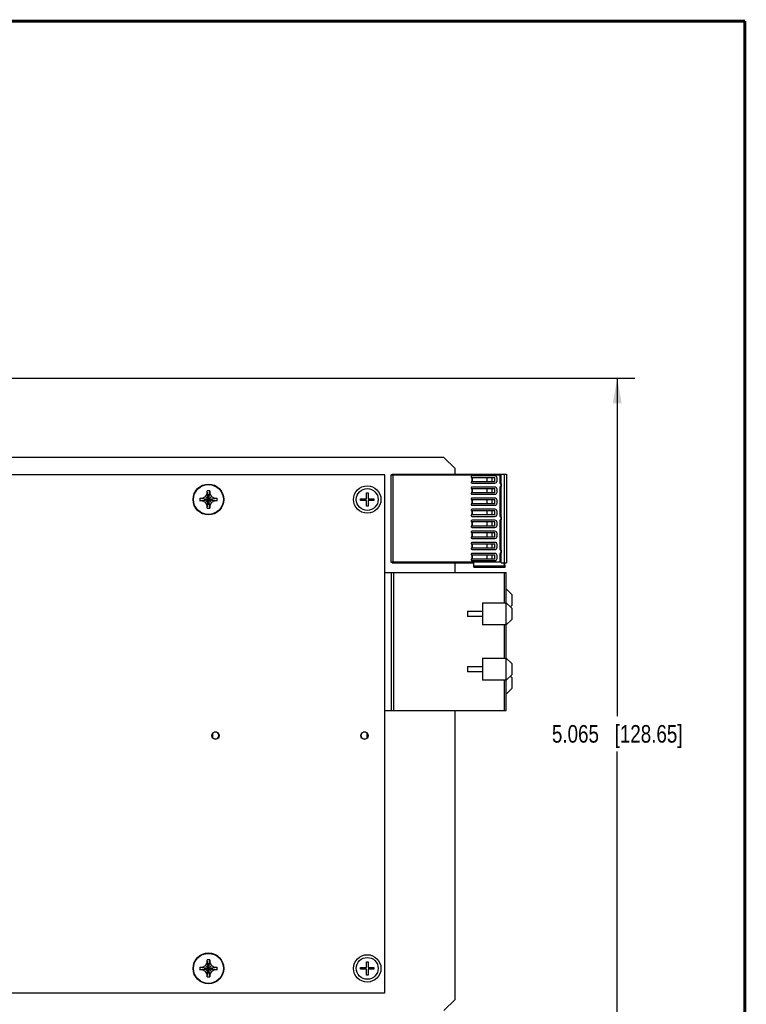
# Model space of a CAD drawing. Header units: inches. Extents: x 0.2 to 16.8, y 0.2 to 10.8.
# Tile 20 of 20: x 11.6 to 16.8, y 3.8 to 10.8. Entities that reach past the tile are written whole.
import ezdxf

# ---------------------------------------------------------------- set-up
doc = ezdxf.new("R2010")
doc.units = ezdxf.units.IN
doc.header["$LTSCALE"] = 0.935
doc.header["$MEASUREMENT"] = 0
doc.layers.get('0').update_dxf_attribs({"linetype": 'CONTINUOUS'})
doc.layers.add('DIMENSIONS', color=7, linetype='CONTINUOUS')
doc.styles.get("Standard").update_dxf_attribs({"font": 'txt', "width": 0.8})
doc.dimstyles.new('DIMSTYLE_1', dxfattribs={"dimtxt": 0.125, "dimasz": 0.18, "dimexe": 0.18, "dimexo": 0.0625, "dimgap": 0.09, "dimtad": 0, "dimtih": 1, "dimtoh": 1, "dimdec": 3, "dimzin": 4, "dimdsep": 46, "dimtxsty": 'STANDARD', "dimblk": '_FILLED', "dimblk1": '_FILLED', "dimblk2": '_FILLED', "dimcen": 0.09, "dimadec": 0, "dimazin": 0, "dimtp": 0.01, "dimtm": 0.01, "dimtfac": 1, "dimtdec": 3, "dimtofl": 0, "dimtmove": 0, "dimatfit": 3, "dimldrblk": '_FILLED', "dimfxl": 1, "dimtolj": 1, "dimtzin": 4, "dimarcsym": 0})

# ---------------------------------------------------------------- blocks, each defined once
blk = doc.blocks.new('_FILLED')
at = {"color": 0, "linetype": 'BYBLOCK'}
blk.add_solid([(0, 0), (-1, 0.174), (-1, -0.174)], dxfattribs=at)
blk = doc.blocks.new('*D0')
at = {"layer": 'DIMENSIONS', "color": 2, "linetype": 'CONTINUOUS'}
for p, q in [((8.3505, 8.2184), (15.9666, 8.2184)), ((15.8416, 8.2184), (15.8416, 5.8109)), ((15.8416, 3.1535), (15.8416, 5.5609)), ((8.2505, 3.1535), (15.9666, 3.1535))]:
    blk.add_line(p, q, dxfattribs=at)
at = {"layer": 'DIMENSIONS', "color": 2, "linetype": 'CONTINUOUS', "xscale": 0.18, "yscale": 0.18, "zscale": 0.18}
for p, rotation in [((15.8416, 8.2184), 90), ((15.8416, 3.1535), 270)]:
    blk.add_blockref('_FILLED', p, dxfattribs=dict(at, rotation=rotation))
at = {"layer": 'DIMENSIONS', "color": 2, "linetype": 'CONTINUOUS', "insert": (15.8416, 5.7484), "char_height": 0.125, "width": 1.425, "attachment_point": 2, "line_spacing_factor": 0.9}
blk.add_mtext('5.065{\\Ftxt.shx;\\W1.000000;\\H0.125000; }[128.65]', dxfattribs=at)

msp = doc.modelspace()

# ---------------------------------------------------------------- linework, layer by layer
at = {"color": 7, "linetype": 'CONTINUOUS'}
for p, q in [((14.609, 7.6537), (8.308, 7.6537)), ((14.609, 7.6537), (14.688, 7.5747)), ((14.688, 7.5337), (14.688, 7.5747)), ((14.188, 7.5287), (8.692, 7.5287)), ((14.188, 3.8417), (14.188, 7.5287)), ((14.231, 7.5304), (15.007, 7.5304)), ((14.231, 7.5304), (14.231, 6.9071)), ((14.2413, 7.5337), (15.0542, 7.5337)), ((14.2413, 7.5304), (14.2413, 7.5337)), ((14.2476, 6.9071), (14.2476, 7.5304)), ((14.8032, 7.5164), (14.8032, 7.5115)), ((14.8032, 7.5115), (14.9716, 7.5115)), ((14.9716, 7.5213), (14.8081, 7.5213)), ((14.8084, 7.5115), (14.8084, 7.48)), ((14.8095, 7.48), (14.8095, 7.5115)), ((14.9134, 7.5115), (14.9134, 7.48)), ((14.9156, 7.48), (14.9156, 7.5115)), ((14.9526, 7.48), (14.9526, 7.5115)), ((14.9716, 7.48), (14.9716, 7.5115)), ((14.9873, 7.4859), (14.9873, 7.5056)), ((15.007, 7.5304), (15.007, 7.4721)), ((15.0149, 6.9038), (15.0149, 7.5337)), ((15.0385, 6.9038), (15.0385, 7.5337)), ((15.0542, 7.5337), (15.0542, 6.9038)), ((14.9716, 7.48), (14.8032, 7.48)), ((14.8032, 7.48), (14.8032, 7.4751)), ((14.8032, 7.4376), (14.8032, 7.4327)), ((14.8032, 7.4327), (14.9716, 7.4327)), ((14.8081, 7.4701), (14.9716, 7.4701)), ((14.9716, 7.4426), (14.8081, 7.4426)), ((14.8084, 7.4327), (14.8084, 7.4012)), ((14.8095, 7.4012), (14.8095, 7.4327)), ((14.9134, 7.4327), (14.9134, 7.4012)), ((14.9156, 7.4012), (14.9156, 7.4327)), ((14.9526, 7.4012), (14.9526, 7.4327)), ((14.9716, 7.4012), (14.9716, 7.4327)), ((15.007, 7.4406), (15.007, 7.2359)), ((15.0129, 7.4662), (15.0149, 7.4662)), ((15.0149, 7.4465), (15.0129, 7.4465)), ((15.0148, 7.4662), (15.0148, 7.4465)), ((12.8722, 7.3442), (12.9939, 7.3632)), ((12.8722, 7.3632), (12.9939, 7.3442)), ((12.8722, 7.3632), (12.8728, 7.3632)), ((12.8728, 7.3632), (12.891, 7.3632)), ((12.891, 7.3632), (12.9116, 7.3751)), ((12.891, 7.3442), (12.975, 7.3632)), ((12.891, 7.3632), (12.975, 7.3442)), ((12.9116, 7.3751), (12.9235, 7.3957)), ((12.9116, 7.3323), (12.9544, 7.3751)), ((12.9116, 7.3751), (12.9544, 7.3323)), ((12.9235, 7.2929), (12.9425, 7.4146)), ((12.9425, 7.2929), (12.9235, 7.4146)), ((12.9235, 7.414), (12.9235, 7.4146)), ((12.9235, 7.3957), (12.9235, 7.414)), ((12.9235, 7.3117), (12.9425, 7.3957)), ((12.9425, 7.3117), (12.9235, 7.3957)), ((12.9425, 7.4146), (12.9425, 7.414)), ((12.9425, 7.414), (12.9425, 7.3957)), ((12.9425, 7.3957), (12.9544, 7.3751)), ((12.9544, 7.3751), (12.975, 7.3632)), ((12.975, 7.3632), (12.9933, 7.3632)), ((12.9933, 7.3632), (12.9939, 7.3632)), ((14.0158, 7.3596), (14.0571, 7.3596)), ((14.0158, 7.3478), (14.0158, 7.3596)), ((14.0571, 7.401), (14.0689, 7.401)), ((14.0571, 7.3596), (14.0571, 7.401)), ((14.0689, 7.401), (14.0689, 7.3596)), ((14.0689, 7.3596), (14.1103, 7.3596)), ((14.1103, 7.3596), (14.1103, 7.3478)), ((14.9716, 7.4012), (14.8032, 7.4012)), ((14.8032, 7.4012), (14.8032, 7.3963)), ((14.8032, 7.3589), (14.8032, 7.354)), ((14.8081, 7.3914), (14.9716, 7.3914)), ((14.9716, 7.3638), (14.8081, 7.3638)), ((14.9873, 7.4071), (14.9873, 7.4268)), ((12.8728, 7.3442), (12.8722, 7.3442)), ((12.891, 7.3442), (12.8728, 7.3442)), ((12.9116, 7.3323), (12.891, 7.3442)), ((12.9235, 7.3117), (12.9116, 7.3323)), ((12.9235, 7.2935), (12.9235, 7.3117)), ((12.9235, 7.2929), (12.9235, 7.2935)), ((12.9544, 7.3323), (12.9425, 7.3117)), ((12.9425, 7.3117), (12.9425, 7.2935)), ((12.9425, 7.2935), (12.9425, 7.2929)), ((12.975, 7.3442), (12.9544, 7.3323)), ((12.9933, 7.3442), (12.975, 7.3442)), ((12.9939, 7.3442), (12.9933, 7.3442)), ((14.0571, 7.3478), (14.0158, 7.3478)), ((14.0571, 7.3065), (14.0571, 7.3478)), ((14.0689, 7.3065), (14.0571, 7.3065)), ((14.1103, 7.3478), (14.0689, 7.3478)), ((14.0689, 7.3478), (14.0689, 7.3065)), ((14.8032, 7.354), (14.9716, 7.354)), ((14.9716, 7.3225), (14.8032, 7.3225)), ((14.8032, 7.3225), (14.8032, 7.3176)), ((14.8081, 7.3126), (14.9716, 7.3126)), ((14.8084, 7.354), (14.8084, 7.3225)), ((14.8095, 7.3225), (14.8095, 7.354)), ((14.9134, 7.354), (14.9134, 7.3225)), ((14.9156, 7.3225), (14.9156, 7.354)), ((14.9526, 7.3225), (14.9526, 7.354)), ((14.9716, 7.3225), (14.9716, 7.354)), ((14.9873, 7.3284), (14.9873, 7.3481)), ((14.8032, 7.2802), (14.8032, 7.2752)), ((14.8032, 7.2752), (14.9716, 7.2752)), ((14.9716, 7.2438), (14.8032, 7.2438)), ((14.8032, 7.2438), (14.8032, 7.2388)), ((14.9716, 7.2851), (14.8081, 7.2851)), ((14.8081, 7.2339), (14.9716, 7.2339)), ((14.8084, 7.2752), (14.8084, 7.2438)), ((14.8095, 7.2438), (14.8095, 7.2752)), ((14.9134, 7.2752), (14.9134, 7.2438)), ((14.9156, 7.2438), (14.9156, 7.2752)), ((14.9526, 7.2438), (14.9526, 7.2752)), ((14.9716, 7.2438), (14.9716, 7.2752)), ((14.9873, 7.2497), (14.9873, 7.2693)), ((15.0129, 7.23), (15.0149, 7.23)), ((15.0148, 7.23), (15.0148, 7.2103)), ((14.8032, 7.2014), (14.8032, 7.1965)), ((14.8032, 7.1965), (14.9716, 7.1965)), ((14.9716, 7.165), (14.8032, 7.165)), ((14.8032, 7.165), (14.8032, 7.1601)), ((14.9716, 7.2064), (14.8081, 7.2064)), ((14.8081, 7.1552), (14.9716, 7.1552)), ((14.8084, 7.1965), (14.8084, 7.165)), ((14.8095, 7.165), (14.8095, 7.1965)), ((14.9134, 7.1965), (14.9134, 7.165)), ((14.9156, 7.165), (14.9156, 7.1965)), ((14.9526, 7.165), (14.9526, 7.1965)), ((14.9716, 7.165), (14.9716, 7.1965)), ((14.9873, 7.1709), (14.9873, 7.1906)), ((15.007, 7.2044), (15.007, 6.9997)), ((15.0149, 7.2103), (15.0129, 7.2103)), ((14.8032, 7.1227), (14.8032, 7.1178)), ((14.8032, 7.1178), (14.9716, 7.1178)), ((14.9716, 7.0863), (14.8032, 7.0863)), ((14.8032, 7.0863), (14.8032, 7.0814)), ((14.9716, 7.1276), (14.8081, 7.1276)), ((14.8084, 7.1178), (14.8084, 7.0863)), ((14.8095, 7.0863), (14.8095, 7.1178)), ((14.9134, 7.1178), (14.9134, 7.0863)), ((14.9156, 7.0863), (14.9156, 7.1178)), ((14.9526, 7.0863), (14.9526, 7.1178)), ((14.9716, 7.0863), (14.9716, 7.1178)), ((14.9873, 7.0922), (14.9873, 7.1119)), ((14.8032, 7.0439), (14.8032, 7.039)), ((14.8032, 7.039), (14.9716, 7.039)), ((14.8081, 7.0764), (14.9716, 7.0764)), ((14.9716, 7.0489), (14.8081, 7.0489)), ((14.8084, 7.039), (14.8084, 7.0075)), ((14.8095, 7.0075), (14.8095, 7.039)), ((14.9134, 7.039), (14.9134, 7.0075)), ((14.9156, 7.0075), (14.9156, 7.039)), ((14.9526, 7.0075), (14.9526, 7.039)), ((14.9716, 7.0075), (14.9716, 7.039)), ((14.9873, 7.0134), (14.9873, 7.0331)), ((14.9716, 7.0075), (14.8032, 7.0075)), ((14.8032, 7.0075), (14.8032, 7.0026)), ((14.8032, 6.9652), (14.8032, 6.9603)), ((14.8032, 6.9603), (14.9716, 6.9603)), ((14.8081, 6.9977), (14.9716, 6.9977)), ((14.9716, 6.9701), (14.8081, 6.9701)), ((14.8084, 6.9603), (14.8084, 6.9288)), ((14.8095, 6.9288), (14.8095, 6.9603)), ((14.9134, 6.9603), (14.9134, 6.9288)), ((14.9156, 6.9288), (14.9156, 6.9603)), ((14.9526, 6.9288), (14.9526, 6.9603)), ((14.9716, 6.9288), (14.9716, 6.9603)), ((14.9873, 6.9347), (14.9873, 6.9544)), ((15.007, 6.9682), (15.007, 6.9071)), ((15.0129, 6.9938), (15.0149, 6.9938)), ((15.0149, 6.9741), (15.0129, 6.9741)), ((15.0148, 6.9938), (15.0148, 6.9741)), ((15.007, 6.9071), (14.231, 6.9071)), ((14.2413, 6.9038), (14.2413, 6.9071)), ((14.2413, 6.9038), (14.822, 6.9038)), ((14.688, 6.8349), (14.688, 6.9038)), ((14.9716, 6.9288), (14.8032, 6.9288)), ((14.8032, 6.9288), (14.8032, 6.9239)), ((14.8081, 6.9189), (14.9716, 6.9189)), ((14.822, 6.8723), (14.822, 6.9038)), ((15.0366, 6.8802), (14.822, 6.8802)), ((14.822, 6.8723), (15.0452, 6.8723)), ((15.0149, 6.9038), (15.0542, 6.9038)), ((15.0345, 6.9038), (15.0366, 6.8802)), ((15.0452, 6.8723), (15.0424, 6.9038)), ((14.188, 6.8349), (15.0523, 6.8349)), ((14.2334, 6.8349), (14.2334, 5.8526)), ((14.253, 5.8526), (14.253, 6.8349)), ((15.0365, 6.8349), (15.0365, 6.6185)), ((15.0523, 5.8526), (15.0523, 6.8349)), ((15.0916, 6.6776), (15.0523, 6.717)), ((15.0916, 6.6776), (15.0916, 6.5989)), ((14.883, 6.6185), (15.0523, 6.6185)), ((14.883, 6.6185), (14.883, 6.4611)), ((15.0916, 6.5792), (15.0523, 6.6185)), ((15.0818, 6.589), (15.0916, 6.5989)), ((14.7767, 6.5595), (14.883, 6.5595)), ((14.7767, 6.5595), (14.7767, 6.5201)), ((14.883, 6.5201), (14.7767, 6.5201)), ((15.0916, 6.5792), (15.0916, 6.5004)), ((15.0523, 6.4611), (14.883, 6.4611)), ((15.0365, 6.4611), (15.0365, 6.2248)), ((15.0523, 6.4611), (15.0916, 6.5004)), ((14.883, 6.2248), (15.0523, 6.2248)), ((14.883, 6.2248), (14.883, 6.0674)), ((15.0916, 6.1855), (15.0523, 6.2248)), ((15.0916, 6.1855), (15.0916, 6.1067)), ((14.7767, 6.1658), (14.883, 6.1658)), ((14.7767, 6.1658), (14.7767, 6.1264)), ((14.883, 6.1264), (14.7767, 6.1264)), ((15.0523, 6.0674), (15.0916, 6.1067)), ((15.0916, 6.087), (15.0818, 6.0969)), ((15.0523, 6.0674), (14.883, 6.0674)), ((15.0365, 6.0674), (15.0365, 5.8526)), ((15.0916, 6.087), (15.0916, 6.0083)), ((15.0523, 5.9689), (15.0916, 6.0083)), ((14.188, 5.8526), (15.0523, 5.8526)), ((14.688, 3.7957), (14.688, 5.8526)), ((12.963, 5.6564), (12.963, 5.6911)), ((14.063, 5.6564), (14.063, 5.6911)), ((12.9425, 3.9559), (12.9235, 4.0776)), ((12.9235, 3.9559), (12.9425, 4.0776)), ((12.9235, 4.077), (12.9235, 4.0776)), ((12.9235, 4.0587), (12.9235, 4.077)), ((12.9425, 4.0776), (12.9425, 4.077)), ((12.9425, 4.077), (12.9425, 4.0587)), ((12.8722, 4.0072), (12.9939, 4.0262)), ((12.8722, 4.0262), (12.9939, 4.0072)), ((12.8722, 4.0262), (12.8728, 4.0262)), ((12.8728, 4.0072), (12.8722, 4.0072)), ((12.8728, 4.0262), (12.891, 4.0262)), ((12.891, 4.0072), (12.8728, 4.0072)), ((12.891, 4.0262), (12.9116, 4.0381)), ((12.891, 4.0072), (12.975, 4.0262)), ((12.891, 4.0262), (12.975, 4.0072)), ((12.9116, 3.9953), (12.891, 4.0072)), ((12.9116, 4.0381), (12.9235, 4.0587)), ((12.9116, 4.0381), (12.9544, 3.9953)), ((12.9116, 3.9953), (12.9544, 4.0381)), ((12.9235, 3.9747), (12.9116, 3.9953)), ((12.9425, 3.9747), (12.9235, 4.0587)), ((12.9235, 3.9747), (12.9425, 4.0587)), ((12.9425, 4.0587), (12.9544, 4.0381)), ((12.9544, 3.9953), (12.9425, 3.9747)), ((12.9544, 4.0381), (12.975, 4.0262)), ((12.975, 4.0072), (12.9544, 3.9953)), ((12.975, 4.0262), (12.9933, 4.0262)), ((12.9933, 4.0072), (12.975, 4.0072)), ((12.9933, 4.0262), (12.9939, 4.0262)), ((12.9939, 4.0072), (12.9933, 4.0072)), ((14.0158, 4.0226), (14.0571, 4.0226)), ((14.0158, 4.0108), (14.0158, 4.0226)), ((14.0571, 4.0108), (14.0158, 4.0108)), ((14.0571, 4.064), (14.0689, 4.064)), ((14.0571, 4.0226), (14.0571, 4.064)), ((14.0571, 3.9695), (14.0571, 4.0108)), ((14.0689, 4.064), (14.0689, 4.0226)), ((14.0689, 4.0226), (14.1103, 4.0226)), ((14.1103, 4.0108), (14.0689, 4.0108)), ((14.0689, 4.0108), (14.0689, 3.9695)), ((14.1103, 4.0226), (14.1103, 4.0108)), ((12.9235, 3.9565), (12.9235, 3.9747)), ((12.9235, 3.9559), (12.9235, 3.9565)), ((12.9425, 3.9747), (12.9425, 3.9565)), ((12.9425, 3.9565), (12.9425, 3.9559)), ((14.0689, 3.9695), (14.0571, 3.9695)), ((8.538, 3.8417), (14.188, 3.8417)), ((14.688, 3.7957), (14.609, 3.7167))]:
    msp.add_line(p, q, dxfattribs=at)
at = {"color": 7, "linetype": 'CONTINUOUS', "const_width": 0.02}
for points in [[(16.75, 10.7586), (0.25, 10.7586)], [(16.75, 0.2586), (16.75, 10.7586)]]:
    msp.add_lwpolyline(points, dxfattribs=at)
at = {"color": 7, "linetype": 'CONTINUOUS'}
for centre, radius in [((12.933, 7.3537), 0.1095), ((12.933, 7.3537), 0.1067), ((14.063, 7.3537), 0.0974), ((14.063, 7.3537), 0.0778), ((12.983, 5.6737), 0.0265), ((14.043, 5.6737), 0.0265), ((12.933, 4.0167), 0.1095), ((12.933, 4.0167), 0.1067), ((14.063, 4.0167), 0.0974), ((14.063, 4.0167), 0.0778)]:
    msp.add_circle(centre, radius, dxfattribs=at)
for centre, radius, start, end in [((14.8081, 7.5164), 0.00492, 90.00519, 179.99989), ((14.9716, 7.5056), 0.0157, 359.99946, 89.99839), ((14.8081, 7.4751), 0.00492, 179.99989, 269.99216), ((14.8081, 7.4376), 0.00492, 90.00519, 179.99989), ((14.9716, 7.4859), 0.0157, 269.99675, 359.99975), ((14.9716, 7.4268), 0.0157, 359.99946, 89.99839), ((15.0129, 7.4721), 0.00591, 179.99891, 270.00015), ((15.0129, 7.4406), 0.00591, 90.00363, 179.98286), ((13.1756, 7.3537), 0.3036, 178.2115, 180.00047), ((12.933, 7.111), 0.3037, 88.21197, 91.78803), ((12.691, 7.3537), 0.3031, 359.99801, 1.79002), ((14.8081, 7.3963), 0.00492, 179.99989, 269.99216), ((14.8081, 7.3589), 0.00492, 90.00519, 179.99989), ((14.9716, 7.4071), 0.0157, 269.99675, 359.99975), ((14.9716, 7.3481), 0.0157, 359.99946, 89.99839), ((13.1751, 7.3537), 0.3031, 179.99801, 181.79002), ((12.933, 7.5964), 0.3037, 268.21197, 271.78803), ((12.6905, 7.3537), 0.3036, 358.2115, 0.00047), ((14.8081, 7.3176), 0.00492, 179.99989, 269.99216), ((14.9716, 7.3284), 0.0157, 269.99675, 359.99975), ((14.8081, 7.2802), 0.00492, 90.00519, 179.99989), ((14.8081, 7.2388), 0.00492, 179.99989, 269.99216), ((14.9716, 7.2693), 0.0157, 359.99946, 89.99839), ((14.9716, 7.2497), 0.0157, 269.99675, 359.99975), ((15.0129, 7.2359), 0.00591, 179.97922, 270.00015), ((14.8081, 7.2014), 0.00492, 90.00519, 179.99989), ((14.8081, 7.1601), 0.00492, 179.99989, 269.99216), ((14.9716, 7.1906), 0.0157, 359.99946, 89.99839), ((14.9716, 7.1709), 0.0157, 269.99675, 359.99975), ((15.0129, 7.2044), 0.00591, 90.00363, 179.99824), ((14.8081, 7.1227), 0.00492, 90.00519, 179.99989), ((14.8081, 7.0814), 0.00492, 179.99989, 269.99216), ((14.9716, 7.1119), 0.0157, 359.99946, 89.99839), ((14.9716, 7.0922), 0.0157, 269.99675, 359.99975), ((14.8081, 7.0439), 0.00492, 90.00519, 179.99989), ((14.9716, 7.0331), 0.0157, 359.99946, 89.99839), ((14.9716, 7.0134), 0.0157, 269.99675, 359.99975), ((14.8081, 7.0026), 0.00492, 179.99989, 269.99216), ((14.8081, 6.9652), 0.00492, 90.00519, 179.99989), ((14.9716, 6.9544), 0.0157, 359.99946, 89.99839), ((15.0129, 6.9997), 0.00591, 179.9946, 270.00015), ((15.0129, 6.9682), 0.00591, 90.00363, 179.99933), ((14.8081, 6.9239), 0.00492, 179.99989, 269.99216), ((14.9716, 6.9347), 0.0157, 269.99675, 359.99975), ((12.983, 5.6737), 0.025, 216.8699, 143.1301), ((14.043, 5.6737), 0.025, 36.8699, 323.1301), ((12.933, 3.774), 0.3037, 88.21197, 91.78803), ((13.1756, 4.0167), 0.3036, 178.2115, 180.00047), ((13.1751, 4.0167), 0.3031, 179.99801, 181.79002), ((12.691, 4.0167), 0.3031, 359.99801, 1.79002), ((12.6905, 4.0167), 0.3036, 358.2115, 0.00047), ((12.933, 4.2594), 0.3037, 268.21197, 271.78803)]:
    msp.add_arc(centre, radius, start, end, dxfattribs=at)
msp.add_open_spline([(15.0452, 6.8723), (15.045, 6.8723), (15.0445, 6.8723), (15.0438, 6.8724), (15.0431, 6.8725), (15.0422, 6.8728), (15.0411, 6.8733), (15.0401, 6.874), (15.0393, 6.8747), (15.0387, 6.8753), (15.0382, 6.8759), (15.0377, 6.8767), (15.0373, 6.8775), (15.037, 6.8783), (15.0367, 6.8792), (15.0366, 6.8799), (15.0366, 6.8802)], degree=3, knots=[0, 0, 0, 0, 0.05347, 0.107334, 0.161763, 0.216945, 0.330202, 0.448716, 0.510502, 0.574207, 0.640012, 0.70805, 0.778349, 0.850765, 0.924889, 1, 1, 1, 1], dxfattribs=at)

# ---------------------------------------------------------------- dimensions: what is measured, and where the dimension line sits
at = {"layer": 'DIMENSIONS', "color": 2, "linetype": 'CONTINUOUS'}
dim = msp.add_linear_dim(base=(15.8416, 8.2184), p1=(8.2505, 3.1535), p2=(8.3505, 8.2184), angle=90, dimstyle='DIMSTYLE_1', dxfattribs=at)
dim.commit()
dim.dimension.update_dxf_attribs({"geometry": '*D0', "text_midpoint": (15.6916, 5.6859), "dimtype": 160})

doc.saveas('drawing.dxf')
